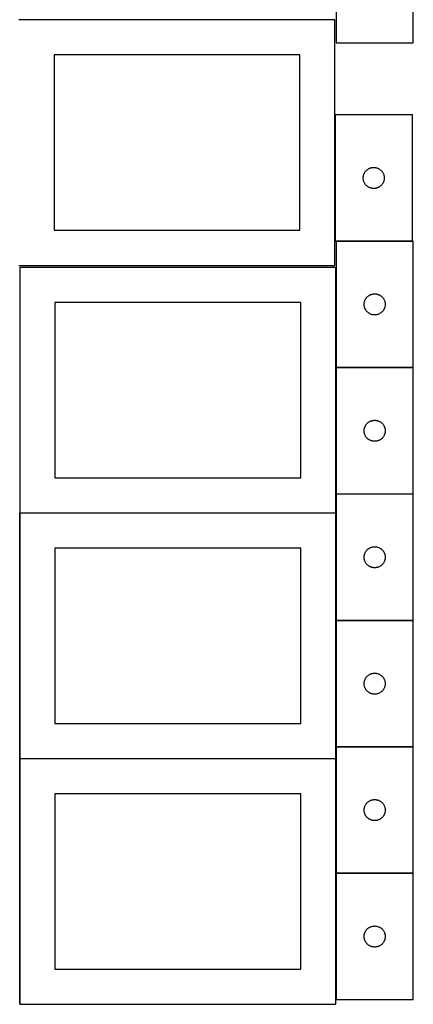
# Model space of a CAD drawing. Header units: millimetres. Extents: x 7 to 1493, y 8 to 2993.
# Tile 2 of 13: x 909 to 1470, y 8 to 1411. Entities that reach past the tile are written whole.
import ezdxf

# ---------------------------------------------------------------- set-up
doc = ezdxf.new("R2010")
doc.units = ezdxf.units.MM
doc.layers.add('COMMON', color=5, linetype='CONTINUOUS', true_color=0x0000ff)
doc.layers.add('CUT', color=7, linetype='CONTINUOUS', true_color=0x000000)

msp = doc.modelspace()

# ---------------------------------------------------------------- linework, layer by layer
at = {"layer": 'COMMON'}
for p, q in [((1356.924737, 1411.199045), (908.249577, 1411.199045)), ((1358.349577, 1275.673403), (1358.349577, 1095.673403)), ((1468.449578, 1095.573403), (1359.774235, 1095.573403)), ((909.474233, 1058.249546), (909.474233, 708.249546)), ((1359.674234, 1058.249546), (1359.674234, 915.473402)), ((1359.674234, 915.273401), (1359.674234, 735.273401)), ((1469.774235, 915.373402), (1359.774235, 915.373402)), ((1359.674234, 735.0734), (1359.674234, 708.249546)), ((1469.774235, 735.173401), (1359.774235, 735.173401)), ((909.474234, 358.049545), (909.474234, 708.049545)), ((909.574234, 708.149545), (1359.574234, 708.149545)), ((1359.674234, 708.049545), (1359.674234, 555.0734)), ((1359.674234, 554.873399), (1359.674234, 374.873399)), ((1469.774235, 554.9734), (1359.774235, 554.9734)), ((1359.674234, 374.673398), (1359.674234, 358.049545)), ((1469.774235, 374.773399), (1359.774235, 374.773399)), ((909.474234, 7.849544), (909.474234, 357.849544)), ((1359.574234, 357.949545), (909.574234, 357.949545)), ((1359.674234, 357.849544), (1359.674234, 194.673398)), ((1359.674234, 194.473397), (1359.674234, 14.473397)), ((1469.774235, 194.573398), (1359.774235, 194.573398))]:
    msp.add_line(p, q, dxfattribs=at)
at = {"layer": 'CUT'}
for p, q in [((1359.774235, 1558.26576), (1359.774235, 1378.26576)), ((1469.774235, 1378.26576), (1469.774235, 1558.26576)), ((1358.249577, 1411.099044), (908.249577, 1411.099044)), ((1358.249577, 1061.099044), (1358.249577, 1411.099044)), ((1359.774235, 1378.26576), (1469.774235, 1378.26576)), ((1308.249577, 1361.099044), (958.249577, 1361.099044)), ((958.249577, 1361.099044), (958.249577, 1111.099044)), ((1308.249577, 1111.099044), (1308.249577, 1361.099044)), ((1468.449578, 1275.673403), (1358.449578, 1275.673403)), ((1358.449578, 1275.673403), (1358.449578, 1095.673403)), ((1468.449578, 1095.673403), (1468.449578, 1275.673403)), ((1400.209396, 1192.723054), (1400.589858, 1193.395295)), ((1400.589858, 1193.395295), (1401.004423, 1194.047059)), ((1401.004423, 1194.047059), (1401.451989, 1194.676617)), ((1401.451989, 1194.676617), (1401.931371, 1195.282301)), ((1401.931371, 1195.282301), (1402.441297, 1195.862503)), ((1402.441297, 1195.862503), (1402.980416, 1196.415686)), ((1402.980416, 1196.415686), (1403.547296, 1196.940382)), ((1403.547296, 1196.940382), (1404.140436, 1197.4352)), ((1404.140436, 1197.4352), (1404.758261, 1197.898828)), ((1404.758261, 1197.898828), (1405.399135, 1198.330036)), ((1405.399135, 1198.330036), (1406.061357, 1198.727681)), ((1406.061357, 1198.727681), (1406.743171, 1199.090709)), ((1406.743171, 1199.090709), (1407.442769, 1199.418156)), ((1407.442769, 1199.418156), (1408.158297, 1199.709155)), ((1408.158297, 1199.709155), (1408.887855, 1199.962934)), ((1408.887855, 1199.962934), (1409.629511, 1200.178819)), ((1409.629511, 1200.178819), (1410.381297, 1200.356238)), ((1410.381297, 1200.356238), (1411.141219, 1200.494721)), ((1411.141219, 1200.494721), (1411.907263, 1200.593901)), ((1411.907263, 1200.593901), (1412.677397, 1200.653514)), ((1412.677397, 1200.653514), (1413.449578, 1200.673403)), ((1413.449578, 1200.673403), (1414.221759, 1200.653514)), ((1414.221759, 1200.653514), (1414.991893, 1200.593901)), ((1414.991893, 1200.593901), (1415.757937, 1200.494721)), ((1415.757937, 1200.494721), (1416.517859, 1200.356238)), ((1416.517859, 1200.356238), (1417.269645, 1200.178819)), ((1417.269645, 1200.178819), (1418.0113, 1199.962934)), ((1418.0113, 1199.962934), (1418.740859, 1199.709155)), ((1418.740859, 1199.709155), (1419.456386, 1199.418156)), ((1419.456386, 1199.418156), (1420.155985, 1199.090709)), ((1420.155985, 1199.090709), (1420.837799, 1198.727681)), ((1420.837799, 1198.727681), (1421.500021, 1198.330036)), ((1421.500021, 1198.330036), (1422.140894, 1197.898828)), ((1422.140894, 1197.898828), (1422.75872, 1197.4352)), ((1422.75872, 1197.4352), (1423.35186, 1196.940382)), ((1423.35186, 1196.940382), (1423.91874, 1196.415686)), ((1423.91874, 1196.415686), (1424.457858, 1195.862503)), ((1424.457858, 1195.862503), (1424.967785, 1195.282301)), ((1424.967785, 1195.282301), (1425.447167, 1194.676617)), ((1425.447167, 1194.676617), (1425.894733, 1194.047059)), ((1425.894733, 1194.047059), (1426.309297, 1193.395295)), ((1426.309297, 1193.395295), (1426.68976, 1192.723054)), ((1398.454551, 1186.059622), (1398.494315, 1186.831035)), ((1398.454551, 1185.287184), (1398.454551, 1186.059622)), ((1398.494315, 1184.515771), (1398.454551, 1185.287184)), ((1398.494315, 1186.831035), (1398.573738, 1187.599378)), ((1398.573738, 1183.747428), (1398.494315, 1184.515771)), ((1398.573738, 1187.599378), (1398.692609, 1188.362614)), ((1398.692609, 1182.984191), (1398.573738, 1183.747428)), ((1398.692609, 1188.362614), (1398.850612, 1189.118719)), ((1398.850612, 1182.228087), (1398.692609, 1182.984191)), ((1398.850612, 1189.118719), (1399.04733, 1189.865687)), ((1399.04733, 1181.481118), (1398.850612, 1182.228087)), ((1399.04733, 1189.865687), (1399.282239, 1190.601539)), ((1399.282239, 1180.745267), (1399.04733, 1181.481118)), ((1399.282239, 1190.601539), (1399.554718, 1191.324321)), ((1399.554718, 1180.022484), (1399.282239, 1180.745267)), ((1399.554718, 1191.324321), (1399.864044, 1192.032119)), ((1399.864044, 1179.314687), (1399.554718, 1180.022484)), ((1399.864044, 1192.032119), (1400.209396, 1192.723054)), ((1400.209396, 1178.623752), (1399.864044, 1179.314687)), ((1426.68976, 1192.723054), (1427.035112, 1192.032119)), ((1427.035112, 1179.314687), (1426.68976, 1178.623752)), ((1427.035112, 1192.032119), (1427.344437, 1191.324321)), ((1427.344437, 1180.022484), (1427.035112, 1179.314687)), ((1427.344437, 1191.324321), (1427.616916, 1190.601539)), ((1427.616916, 1180.745267), (1427.344437, 1180.022484)), ((1427.616916, 1190.601539), (1427.851826, 1189.865687)), ((1427.851826, 1181.481118), (1427.616916, 1180.745267)), ((1427.851826, 1189.865687), (1428.048544, 1189.118719)), ((1428.048544, 1182.228087), (1427.851826, 1181.481118)), ((1428.048544, 1189.118719), (1428.206547, 1188.362614)), ((1428.206547, 1182.984191), (1428.048544, 1182.228087)), ((1428.206547, 1188.362614), (1428.325418, 1187.599378)), ((1428.325418, 1183.747428), (1428.206547, 1182.984191)), ((1428.325418, 1187.599378), (1428.404841, 1186.831035)), ((1428.404841, 1184.515771), (1428.325418, 1183.747428)), ((1428.404841, 1186.831035), (1428.444605, 1186.059622)), ((1428.444605, 1185.287184), (1428.404841, 1184.515771)), ((1428.444605, 1186.059622), (1428.444605, 1185.287184)), ((1400.589858, 1177.951511), (1400.209396, 1178.623752)), ((1401.004423, 1177.299747), (1400.589858, 1177.951511)), ((1401.451989, 1176.670189), (1401.004423, 1177.299747)), ((1401.931371, 1176.064505), (1401.451989, 1176.670189)), ((1402.441297, 1175.484303), (1401.931371, 1176.064505)), ((1402.980416, 1174.93112), (1402.441297, 1175.484303)), ((1403.547296, 1174.406424), (1402.980416, 1174.93112)), ((1404.140436, 1173.911606), (1403.547296, 1174.406424)), ((1404.758261, 1173.447978), (1404.140436, 1173.911606)), ((1405.399135, 1173.016769), (1404.758261, 1173.447978)), ((1406.061357, 1172.619124), (1405.399135, 1173.016769)), ((1406.743171, 1172.256097), (1406.061357, 1172.619124)), ((1407.442769, 1171.928649), (1406.743171, 1172.256097)), ((1408.158297, 1171.637651), (1407.442769, 1171.928649)), ((1408.887855, 1171.383872), (1408.158297, 1171.637651)), ((1409.629511, 1171.167987), (1408.887855, 1171.383872)), ((1410.381297, 1170.990568), (1409.629511, 1171.167987)), ((1411.141219, 1170.852084), (1410.381297, 1170.990568)), ((1411.907263, 1170.752905), (1411.141219, 1170.852084)), ((1412.677397, 1170.693292), (1411.907263, 1170.752905)), ((1413.449578, 1170.673403), (1412.677397, 1170.693292)), ((1414.221759, 1170.693292), (1413.449578, 1170.673403)), ((1414.991893, 1170.752905), (1414.221759, 1170.693292)), ((1415.757937, 1170.852084), (1414.991893, 1170.752905)), ((1416.517859, 1170.990568), (1415.757937, 1170.852084)), ((1417.269645, 1171.167987), (1416.517859, 1170.990568)), ((1418.0113, 1171.383872), (1417.269645, 1171.167987)), ((1418.740859, 1171.637651), (1418.0113, 1171.383872)), ((1419.456386, 1171.928649), (1418.740859, 1171.637651)), ((1420.155985, 1172.256097), (1419.456386, 1171.928649)), ((1420.837799, 1172.619124), (1420.155985, 1172.256097)), ((1421.500021, 1173.016769), (1420.837799, 1172.619124)), ((1422.140894, 1173.447978), (1421.500021, 1173.016769)), ((1422.75872, 1173.911606), (1422.140894, 1173.447978)), ((1423.35186, 1174.406424), (1422.75872, 1173.911606)), ((1423.91874, 1174.93112), (1423.35186, 1174.406424)), ((1424.457858, 1175.484303), (1423.91874, 1174.93112)), ((1424.967785, 1176.064505), (1424.457858, 1175.484303)), ((1425.447167, 1176.670189), (1424.967785, 1176.064505)), ((1425.894733, 1177.299747), (1425.447167, 1176.670189)), ((1426.309297, 1177.951511), (1425.894733, 1177.299747)), ((1426.68976, 1178.623752), (1426.309297, 1177.951511)), ((958.249577, 1111.099044), (1308.249577, 1111.099044)), ((1358.449578, 1095.673403), (1468.449578, 1095.673403)), ((1469.774235, 1095.473402), (1359.774235, 1095.473402)), ((1359.774235, 1095.473402), (1359.774235, 915.473402)), ((1469.774235, 915.473402), (1469.774235, 1095.473402)), ((908.249577, 1061.099044), (1358.249577, 1061.099044)), ((1359.574234, 1058.249546), (909.574234, 1058.249546)), ((909.574234, 1058.249546), (909.574234, 708.249546)), ((1359.574234, 708.249546), (1359.574234, 1058.249546)), ((1400.606897, 1010.401538), (1400.879376, 1011.12432)), ((1400.879376, 1011.12432), (1401.188701, 1011.832118)), ((1401.188701, 1011.832118), (1401.534053, 1012.523053)), ((1401.534053, 1012.523053), (1401.914516, 1013.195294)), ((1401.914516, 1013.195294), (1402.32908, 1013.847058)), ((1402.32908, 1013.847058), (1402.776646, 1014.476616)), ((1402.776646, 1014.476616), (1403.256028, 1015.0823)), ((1403.256028, 1015.0823), (1403.765955, 1015.662502)), ((1403.765955, 1015.662502), (1404.305073, 1016.215685)), ((1404.305073, 1016.215685), (1404.871953, 1016.740381)), ((1404.871953, 1016.740381), (1405.465093, 1017.235199)), ((1405.465093, 1017.235199), (1406.082919, 1017.698827)), ((1406.082919, 1017.698827), (1406.723792, 1018.130035)), ((1406.723792, 1018.130035), (1407.386014, 1018.52768)), ((1407.386014, 1018.52768), (1408.067828, 1018.890708)), ((1408.067828, 1018.890708), (1408.767427, 1019.218155)), ((1408.767427, 1019.218155), (1409.482954, 1019.509154)), ((1409.482954, 1019.509154), (1410.212513, 1019.762933)), ((1410.212513, 1019.762933), (1410.954168, 1019.978818)), ((1410.954168, 1019.978818), (1411.705954, 1020.156237)), ((1411.705954, 1020.156237), (1412.465876, 1020.29472)), ((1412.465876, 1020.29472), (1413.23192, 1020.3939)), ((1413.23192, 1020.3939), (1414.002054, 1020.453513)), ((1414.002054, 1020.453513), (1414.774235, 1020.473402)), ((1414.774235, 1020.473402), (1415.546416, 1020.453513)), ((1415.546416, 1020.453513), (1416.31655, 1020.3939)), ((1416.31655, 1020.3939), (1417.082594, 1020.29472)), ((1417.082594, 1020.29472), (1417.842516, 1020.156237)), ((1417.842516, 1020.156237), (1418.594302, 1019.978818)), ((1418.594302, 1019.978818), (1419.335958, 1019.762933)), ((1419.335958, 1019.762933), (1420.065516, 1019.509154)), ((1420.065516, 1019.509154), (1420.781044, 1019.218155)), ((1420.781044, 1019.218155), (1421.480642, 1018.890708)), ((1421.480642, 1018.890708), (1422.162456, 1018.52768)), ((1422.162456, 1018.52768), (1422.824678, 1018.130035)), ((1422.824678, 1018.130035), (1423.465552, 1017.698827)), ((1423.465552, 1017.698827), (1424.083377, 1017.235199)), ((1424.083377, 1017.235199), (1424.676517, 1016.740381)), ((1424.676517, 1016.740381), (1425.243397, 1016.215685)), ((1425.243397, 1016.215685), (1425.782516, 1015.662502)), ((1425.782516, 1015.662502), (1426.292442, 1015.0823)), ((1426.292442, 1015.0823), (1426.771824, 1014.476616)), ((1426.771824, 1014.476616), (1427.21939, 1013.847058)), ((1427.21939, 1013.847058), (1427.633955, 1013.195294)), ((1427.633955, 1013.195294), (1428.014417, 1012.523053)), ((1428.014417, 1012.523053), (1428.359769, 1011.832118)), ((1428.359769, 1011.832118), (1428.669095, 1011.12432)), ((1428.669095, 1011.12432), (1428.941574, 1010.401538)), ((1309.574234, 1008.249546), (959.574234, 1008.249546)), ((959.574234, 1008.249546), (959.574234, 758.249546)), ((1309.574234, 758.249546), (1309.574234, 1008.249546)), ((1399.779208, 1005.859621), (1399.818972, 1006.631034)), ((1399.779208, 1005.087183), (1399.779208, 1005.859621)), ((1399.818972, 1004.31577), (1399.779208, 1005.087183)), ((1399.818972, 1006.631034), (1399.898395, 1007.399377)), ((1399.898395, 1003.547427), (1399.818972, 1004.31577)), ((1399.898395, 1007.399377), (1400.017266, 1008.162613)), ((1400.017266, 1002.78419), (1399.898395, 1003.547427)), ((1400.017266, 1008.162613), (1400.17527, 1008.918718)), ((1400.17527, 1002.028086), (1400.017266, 1002.78419)), ((1400.17527, 1008.918718), (1400.371987, 1009.665686)), ((1400.371987, 1001.281117), (1400.17527, 1002.028086)), ((1400.371987, 1009.665686), (1400.606897, 1010.401538)), ((1400.606897, 1000.545266), (1400.371987, 1001.281117)), ((1400.879376, 999.822483), (1400.606897, 1000.545266)), ((1401.188701, 999.114686), (1400.879376, 999.822483)), ((1401.534053, 998.423751), (1401.188701, 999.114686)), ((1401.914516, 997.75151), (1401.534053, 998.423751)), ((1402.32908, 997.099746), (1401.914516, 997.75151)), ((1402.776646, 996.470188), (1402.32908, 997.099746)), ((1403.256028, 995.864504), (1402.776646, 996.470188)), ((1426.771824, 996.470188), (1426.292442, 995.864504)), ((1427.21939, 997.099746), (1426.771824, 996.470188)), ((1427.633955, 997.75151), (1427.21939, 997.099746)), ((1428.014417, 998.423751), (1427.633955, 997.75151)), ((1428.359769, 999.114686), (1428.014417, 998.423751)), ((1428.669095, 999.822483), (1428.359769, 999.114686)), ((1428.941574, 1000.545266), (1428.669095, 999.822483)), ((1428.941574, 1010.401538), (1429.176483, 1009.665686)), ((1429.176483, 1001.281117), (1428.941574, 1000.545266)), ((1429.176483, 1009.665686), (1429.373201, 1008.918718)), ((1429.373201, 1002.028086), (1429.176483, 1001.281117)), ((1429.373201, 1008.918718), (1429.531204, 1008.162613)), ((1429.531204, 1002.78419), (1429.373201, 1002.028086)), ((1429.531204, 1008.162613), (1429.650075, 1007.399377)), ((1429.650075, 1003.547427), (1429.531204, 1002.78419)), ((1429.650075, 1007.399377), (1429.729498, 1006.631034)), ((1429.729498, 1004.31577), (1429.650075, 1003.547427)), ((1429.729498, 1006.631034), (1429.769262, 1005.859621)), ((1429.769262, 1005.087183), (1429.729498, 1004.31577)), ((1429.769262, 1005.859621), (1429.769262, 1005.087183)), ((1403.765955, 995.284302), (1403.256028, 995.864504)), ((1404.305073, 994.731119), (1403.765955, 995.284302)), ((1404.871953, 994.206423), (1404.305073, 994.731119)), ((1405.465093, 993.711605), (1404.871953, 994.206423)), ((1406.082919, 993.247977), (1405.465093, 993.711605)), ((1406.723792, 992.816768), (1406.082919, 993.247977)), ((1407.386014, 992.419123), (1406.723792, 992.816768)), ((1408.067828, 992.056096), (1407.386014, 992.419123)), ((1408.767427, 991.728648), (1408.067828, 992.056096)), ((1409.482954, 991.43765), (1408.767427, 991.728648)), ((1410.212513, 991.183871), (1409.482954, 991.43765)), ((1410.954168, 990.967986), (1410.212513, 991.183871)), ((1411.705954, 990.790567), (1410.954168, 990.967986)), ((1412.465876, 990.652083), (1411.705954, 990.790567)), ((1413.23192, 990.552904), (1412.465876, 990.652083)), ((1414.002054, 990.493291), (1413.23192, 990.552904)), ((1414.774235, 990.473402), (1414.002054, 990.493291)), ((1415.546416, 990.493291), (1414.774235, 990.473402)), ((1416.31655, 990.552904), (1415.546416, 990.493291)), ((1417.082594, 990.652083), (1416.31655, 990.552904)), ((1417.842516, 990.790567), (1417.082594, 990.652083)), ((1418.594302, 990.967986), (1417.842516, 990.790567)), ((1419.335958, 991.183871), (1418.594302, 990.967986)), ((1420.065516, 991.43765), (1419.335958, 991.183871)), ((1420.781044, 991.728648), (1420.065516, 991.43765)), ((1421.480642, 992.056096), (1420.781044, 991.728648)), ((1422.162456, 992.419123), (1421.480642, 992.056096)), ((1422.824678, 992.816768), (1422.162456, 992.419123)), ((1423.465552, 993.247977), (1422.824678, 992.816768)), ((1424.083377, 993.711605), (1423.465552, 993.247977)), ((1424.676517, 994.206423), (1424.083377, 993.711605)), ((1425.243397, 994.731119), (1424.676517, 994.206423)), ((1425.782516, 995.284302), (1425.243397, 994.731119)), ((1426.292442, 995.864504), (1425.782516, 995.284302)), ((1359.774235, 915.473402), (1469.774235, 915.473402)), ((1469.774235, 915.273401), (1359.774235, 915.273401)), ((1359.774235, 915.273401), (1359.774235, 735.273401)), ((1469.774235, 735.273401), (1469.774235, 915.273401)), ((1400.017266, 827.962612), (1400.17527, 828.718717)), ((1400.17527, 828.718717), (1400.371987, 829.465685)), ((1400.371987, 829.465685), (1400.606897, 830.201537)), ((1400.606897, 830.201537), (1400.879376, 830.924319)), ((1400.879376, 830.924319), (1401.188701, 831.632117)), ((1401.188701, 831.632117), (1401.534053, 832.323052)), ((1401.534053, 832.323052), (1401.914516, 832.995293)), ((1401.914516, 832.995293), (1402.32908, 833.647057)), ((1402.32908, 833.647057), (1402.776646, 834.276615)), ((1402.776646, 834.276615), (1403.256028, 834.882299)), ((1403.256028, 834.882299), (1403.765955, 835.462501)), ((1403.765955, 835.462501), (1404.305073, 836.015684)), ((1404.305073, 836.015684), (1404.871953, 836.54038)), ((1404.871953, 836.54038), (1405.465093, 837.035198)), ((1405.465093, 837.035198), (1406.082919, 837.498826)), ((1406.082919, 837.498826), (1406.723792, 837.930034)), ((1406.723792, 837.930034), (1407.386014, 838.327679)), ((1407.386014, 838.327679), (1408.067828, 838.690707)), ((1408.067828, 838.690707), (1408.767427, 839.018154)), ((1408.767427, 839.018154), (1409.482954, 839.309153)), ((1409.482954, 839.309153), (1410.212513, 839.562932)), ((1410.212513, 839.562932), (1410.954168, 839.778817)), ((1410.954168, 839.778817), (1411.705954, 839.956236)), ((1411.705954, 839.956236), (1412.465876, 840.094719)), ((1412.465876, 840.094719), (1413.23192, 840.193899)), ((1413.23192, 840.193899), (1414.002054, 840.253512)), ((1414.002054, 840.253512), (1414.774235, 840.273401)), ((1414.774235, 840.273401), (1415.546416, 840.253512)), ((1415.546416, 840.253512), (1416.31655, 840.193899)), ((1416.31655, 840.193899), (1417.082594, 840.094719)), ((1417.082594, 840.094719), (1417.842516, 839.956236)), ((1417.842516, 839.956236), (1418.594302, 839.778817)), ((1418.594302, 839.778817), (1419.335958, 839.562932)), ((1419.335958, 839.562932), (1420.065516, 839.309153)), ((1420.065516, 839.309153), (1420.781044, 839.018154)), ((1420.781044, 839.018154), (1421.480642, 838.690707)), ((1421.480642, 838.690707), (1422.162456, 838.327679)), ((1422.162456, 838.327679), (1422.824678, 837.930034)), ((1422.824678, 837.930034), (1423.465552, 837.498826)), ((1423.465552, 837.498826), (1424.083377, 837.035198)), ((1424.083377, 837.035198), (1424.676517, 836.54038)), ((1424.676517, 836.54038), (1425.243397, 836.015684)), ((1425.243397, 836.015684), (1425.782516, 835.462501)), ((1425.782516, 835.462501), (1426.292442, 834.882299)), ((1426.292442, 834.882299), (1426.771824, 834.276615)), ((1426.771824, 834.276615), (1427.21939, 833.647057)), ((1427.21939, 833.647057), (1427.633955, 832.995293)), ((1427.633955, 832.995293), (1428.014417, 832.323052)), ((1428.014417, 832.323052), (1428.359769, 831.632117)), ((1428.359769, 831.632117), (1428.669095, 830.924319)), ((1428.669095, 830.924319), (1428.941574, 830.201537)), ((1428.941574, 830.201537), (1429.176483, 829.465685)), ((1429.176483, 829.465685), (1429.373201, 828.718717)), ((1429.373201, 828.718717), (1429.531204, 827.962612)), ((1399.779208, 825.65962), (1399.818972, 826.431033)), ((1399.779208, 824.887182), (1399.779208, 825.65962)), ((1399.818972, 824.115769), (1399.779208, 824.887182)), ((1399.818972, 826.431033), (1399.898395, 827.199376)), ((1399.898395, 823.347426), (1399.818972, 824.115769)), ((1399.898395, 827.199376), (1400.017266, 827.962612)), ((1400.017266, 822.584189), (1399.898395, 823.347426)), ((1400.17527, 821.828085), (1400.017266, 822.584189)), ((1400.371987, 821.081116), (1400.17527, 821.828085)), ((1400.606897, 820.345265), (1400.371987, 821.081116)), ((1400.879376, 819.622482), (1400.606897, 820.345265)), ((1401.188701, 818.914685), (1400.879376, 819.622482)), ((1401.534053, 818.22375), (1401.188701, 818.914685)), ((1401.914516, 817.551509), (1401.534053, 818.22375)), ((1402.32908, 816.899745), (1401.914516, 817.551509)), ((1402.776646, 816.270187), (1402.32908, 816.899745)), ((1403.256028, 815.664503), (1402.776646, 816.270187)), ((1403.765955, 815.084301), (1403.256028, 815.664503)), ((1404.305073, 814.531118), (1403.765955, 815.084301)), ((1404.871953, 814.006422), (1404.305073, 814.531118)), ((1405.465093, 813.511604), (1404.871953, 814.006422)), ((1424.676517, 814.006422), (1424.083377, 813.511604)), ((1425.243397, 814.531118), (1424.676517, 814.006422)), ((1425.782516, 815.084301), (1425.243397, 814.531118)), ((1426.292442, 815.664503), (1425.782516, 815.084301)), ((1426.771824, 816.270187), (1426.292442, 815.664503)), ((1427.21939, 816.899745), (1426.771824, 816.270187)), ((1427.633955, 817.551509), (1427.21939, 816.899745)), ((1428.014417, 818.22375), (1427.633955, 817.551509)), ((1428.359769, 818.914685), (1428.014417, 818.22375)), ((1428.669095, 819.622482), (1428.359769, 818.914685)), ((1428.941574, 820.345265), (1428.669095, 819.622482)), ((1429.176483, 821.081116), (1428.941574, 820.345265)), ((1429.373201, 821.828085), (1429.176483, 821.081116)), ((1429.531204, 822.584189), (1429.373201, 821.828085)), ((1429.531204, 827.962612), (1429.650075, 827.199376)), ((1429.650075, 823.347426), (1429.531204, 822.584189)), ((1429.650075, 827.199376), (1429.729498, 826.431033)), ((1429.729498, 824.115769), (1429.650075, 823.347426)), ((1429.729498, 826.431033), (1429.769262, 825.65962)), ((1429.769262, 824.887182), (1429.729498, 824.115769)), ((1429.769262, 825.65962), (1429.769262, 824.887182)), ((1406.082919, 813.047976), (1405.465093, 813.511604)), ((1406.723792, 812.616767), (1406.082919, 813.047976)), ((1407.386014, 812.219122), (1406.723792, 812.616767)), ((1408.067828, 811.856095), (1407.386014, 812.219122)), ((1408.767427, 811.528647), (1408.067828, 811.856095)), ((1409.482954, 811.237649), (1408.767427, 811.528647)), ((1410.212513, 810.98387), (1409.482954, 811.237649)), ((1410.954168, 810.767985), (1410.212513, 810.98387)), ((1411.705954, 810.590566), (1410.954168, 810.767985)), ((1412.465876, 810.452082), (1411.705954, 810.590566)), ((1413.23192, 810.352903), (1412.465876, 810.452082)), ((1414.002054, 810.29329), (1413.23192, 810.352903)), ((1414.774235, 810.273401), (1414.002054, 810.29329)), ((1415.546416, 810.29329), (1414.774235, 810.273401)), ((1416.31655, 810.352903), (1415.546416, 810.29329)), ((1417.082594, 810.452082), (1416.31655, 810.352903)), ((1417.842516, 810.590566), (1417.082594, 810.452082)), ((1418.594302, 810.767985), (1417.842516, 810.590566)), ((1419.335958, 810.98387), (1418.594302, 810.767985)), ((1420.065516, 811.237649), (1419.335958, 810.98387)), ((1420.781044, 811.528647), (1420.065516, 811.237649)), ((1421.480642, 811.856095), (1420.781044, 811.528647)), ((1422.162456, 812.219122), (1421.480642, 811.856095)), ((1422.824678, 812.616767), (1422.162456, 812.219122)), ((1423.465552, 813.047976), (1422.824678, 812.616767)), ((1424.083377, 813.511604), (1423.465552, 813.047976)), ((959.574234, 758.249546), (1309.574234, 758.249546)), ((1359.774235, 735.273401), (1469.774235, 735.273401)), ((1469.774235, 735.0734), (1359.774235, 735.0734)), ((1359.774235, 735.0734), (1359.774235, 555.0734)), ((1469.774235, 555.0734), (1469.774235, 735.0734)), ((909.574234, 708.249546), (1359.574234, 708.249546)), ((1359.574234, 708.049545), (909.574234, 708.049545)), ((909.574234, 708.049545), (909.574234, 358.049545)), ((1359.574234, 358.049545), (1359.574234, 708.049545)), ((1410.954168, 659.578816), (1411.705954, 659.756235)), ((1411.705954, 659.756235), (1412.465876, 659.894718)), ((1412.465876, 659.894718), (1413.23192, 659.993898)), ((1413.23192, 659.993898), (1414.002054, 660.053511)), ((1414.002054, 660.053511), (1414.774235, 660.0734)), ((1414.774235, 660.0734), (1415.546416, 660.053511)), ((1415.546416, 660.053511), (1416.31655, 659.993898)), ((1416.31655, 659.993898), (1417.082594, 659.894718)), ((1417.082594, 659.894718), (1417.842516, 659.756235)), ((1417.842516, 659.756235), (1418.594302, 659.578816)), ((1309.574234, 658.049545), (959.574234, 658.049545)), ((959.574234, 658.049545), (959.574234, 408.049545)), ((1309.574234, 408.049545), (1309.574234, 658.049545)), ((1399.779208, 645.459619), (1399.818972, 646.231032)), ((1399.818972, 646.231032), (1399.898395, 646.999375)), ((1399.898395, 646.999375), (1400.017266, 647.762611)), ((1400.017266, 647.762611), (1400.17527, 648.518716)), ((1400.17527, 648.518716), (1400.371987, 649.265684)), ((1400.371987, 649.265684), (1400.606897, 650.001536)), ((1400.606897, 650.001536), (1400.879376, 650.724318)), ((1400.879376, 650.724318), (1401.188701, 651.432116)), ((1401.188701, 651.432116), (1401.534053, 652.123051)), ((1401.534053, 652.123051), (1401.914516, 652.795292)), ((1401.914516, 652.795292), (1402.32908, 653.447056)), ((1402.32908, 653.447056), (1402.776646, 654.076614)), ((1402.776646, 654.076614), (1403.256028, 654.682298)), ((1403.256028, 654.682298), (1403.765955, 655.2625)), ((1403.765955, 655.2625), (1404.305073, 655.815683)), ((1404.305073, 655.815683), (1404.871953, 656.340379)), ((1404.871953, 656.340379), (1405.465093, 656.835197)), ((1405.465093, 656.835197), (1406.082919, 657.298825)), ((1406.082919, 657.298825), (1406.723792, 657.730033)), ((1406.723792, 657.730033), (1407.386014, 658.127678)), ((1407.386014, 658.127678), (1408.067828, 658.490706)), ((1408.067828, 658.490706), (1408.767427, 658.818153)), ((1408.767427, 658.818153), (1409.482954, 659.109152)), ((1409.482954, 659.109152), (1410.212513, 659.362931)), ((1410.212513, 659.362931), (1410.954168, 659.578816)), ((1418.594302, 659.578816), (1419.335958, 659.362931)), ((1419.335958, 659.362931), (1420.065516, 659.109152)), ((1420.065516, 659.109152), (1420.781044, 658.818153)), ((1420.781044, 658.818153), (1421.480642, 658.490706)), ((1421.480642, 658.490706), (1422.162456, 658.127678)), ((1422.162456, 658.127678), (1422.824678, 657.730033)), ((1422.824678, 657.730033), (1423.465552, 657.298825)), ((1423.465552, 657.298825), (1424.083377, 656.835197)), ((1424.083377, 656.835197), (1424.676517, 656.340379)), ((1424.676517, 656.340379), (1425.243397, 655.815683)), ((1425.243397, 655.815683), (1425.782516, 655.2625)), ((1425.782516, 655.2625), (1426.292442, 654.682298)), ((1426.292442, 654.682298), (1426.771824, 654.076614)), ((1426.771824, 654.076614), (1427.21939, 653.447056)), ((1427.21939, 653.447056), (1427.633955, 652.795292)), ((1427.633955, 652.795292), (1428.014417, 652.123051)), ((1428.014417, 652.123051), (1428.359769, 651.432116)), ((1428.359769, 651.432116), (1428.669095, 650.724318)), ((1428.669095, 650.724318), (1428.941574, 650.001536)), ((1428.941574, 650.001536), (1429.176483, 649.265684)), ((1429.176483, 649.265684), (1429.373201, 648.518716)), ((1429.373201, 648.518716), (1429.531204, 647.762611)), ((1429.531204, 647.762611), (1429.650075, 646.999375)), ((1429.650075, 646.999375), (1429.729498, 646.231032)), ((1429.729498, 646.231032), (1429.769262, 645.459619)), ((1399.779208, 644.687181), (1399.779208, 645.459619)), ((1399.818972, 643.915768), (1399.779208, 644.687181)), ((1399.898395, 643.147425), (1399.818972, 643.915768)), ((1400.017266, 642.384188), (1399.898395, 643.147425)), ((1400.17527, 641.628084), (1400.017266, 642.384188)), ((1400.371987, 640.881115), (1400.17527, 641.628084)), ((1400.606897, 640.145264), (1400.371987, 640.881115)), ((1400.879376, 639.422481), (1400.606897, 640.145264)), ((1401.188701, 638.714684), (1400.879376, 639.422481)), ((1401.534053, 638.023749), (1401.188701, 638.714684)), ((1401.914516, 637.351508), (1401.534053, 638.023749)), ((1402.32908, 636.699744), (1401.914516, 637.351508)), ((1402.776646, 636.070186), (1402.32908, 636.699744)), ((1403.256028, 635.464502), (1402.776646, 636.070186)), ((1403.765955, 634.8843), (1403.256028, 635.464502)), ((1404.305073, 634.331117), (1403.765955, 634.8843)), ((1404.871953, 633.806421), (1404.305073, 634.331117)), ((1405.465093, 633.311603), (1404.871953, 633.806421)), ((1406.082919, 632.847975), (1405.465093, 633.311603)), ((1406.723792, 632.416766), (1406.082919, 632.847975)), ((1407.386014, 632.019121), (1406.723792, 632.416766)), ((1408.067828, 631.656094), (1407.386014, 632.019121)), ((1408.767427, 631.328646), (1408.067828, 631.656094)), ((1421.480642, 631.656094), (1420.781044, 631.328646)), ((1422.162456, 632.019121), (1421.480642, 631.656094)), ((1422.824678, 632.416766), (1422.162456, 632.019121)), ((1423.465552, 632.847975), (1422.824678, 632.416766)), ((1424.083377, 633.311603), (1423.465552, 632.847975)), ((1424.676517, 633.806421), (1424.083377, 633.311603)), ((1425.243397, 634.331117), (1424.676517, 633.806421)), ((1425.782516, 634.8843), (1425.243397, 634.331117)), ((1426.292442, 635.464502), (1425.782516, 634.8843)), ((1426.771824, 636.070186), (1426.292442, 635.464502)), ((1427.21939, 636.699744), (1426.771824, 636.070186)), ((1427.633955, 637.351508), (1427.21939, 636.699744)), ((1428.014417, 638.023749), (1427.633955, 637.351508)), ((1428.359769, 638.714684), (1428.014417, 638.023749)), ((1428.669095, 639.422481), (1428.359769, 638.714684)), ((1428.941574, 640.145264), (1428.669095, 639.422481)), ((1429.176483, 640.881115), (1428.941574, 640.145264)), ((1429.373201, 641.628084), (1429.176483, 640.881115)), ((1429.531204, 642.384188), (1429.373201, 641.628084)), ((1429.650075, 643.147425), (1429.531204, 642.384188)), ((1429.729498, 643.915768), (1429.650075, 643.147425)), ((1429.769262, 644.687181), (1429.729498, 643.915768)), ((1429.769262, 645.459619), (1429.769262, 644.687181)), ((1409.482954, 631.037648), (1408.767427, 631.328646)), ((1410.212513, 630.783869), (1409.482954, 631.037648)), ((1410.954168, 630.567984), (1410.212513, 630.783869)), ((1411.705954, 630.390565), (1410.954168, 630.567984)), ((1412.465876, 630.252081), (1411.705954, 630.390565)), ((1413.23192, 630.152902), (1412.465876, 630.252081)), ((1414.002054, 630.093289), (1413.23192, 630.152902)), ((1414.774235, 630.0734), (1414.002054, 630.093289)), ((1415.546416, 630.093289), (1414.774235, 630.0734)), ((1416.31655, 630.152902), (1415.546416, 630.093289)), ((1417.082594, 630.252081), (1416.31655, 630.152902)), ((1417.842516, 630.390565), (1417.082594, 630.252081)), ((1418.594302, 630.567984), (1417.842516, 630.390565)), ((1419.335958, 630.783869), (1418.594302, 630.567984)), ((1420.065516, 631.037648), (1419.335958, 630.783869)), ((1420.781044, 631.328646), (1420.065516, 631.037648)), ((1359.774235, 555.0734), (1469.774235, 555.0734)), ((1469.774235, 554.873399), (1359.774235, 554.873399)), ((1359.774235, 554.873399), (1359.774235, 374.873399)), ((1469.774235, 374.873399), (1469.774235, 554.873399)), ((1406.082919, 477.098824), (1406.723792, 477.530032)), ((1406.723792, 477.530032), (1407.386014, 477.927677)), ((1407.386014, 477.927677), (1408.067828, 478.290705)), ((1408.067828, 478.290705), (1408.767427, 478.618152)), ((1408.767427, 478.618152), (1409.482954, 478.909151)), ((1409.482954, 478.909151), (1410.212513, 479.16293)), ((1410.212513, 479.16293), (1410.954168, 479.378815)), ((1410.954168, 479.378815), (1411.705954, 479.556234)), ((1411.705954, 479.556234), (1412.465876, 479.694717)), ((1412.465876, 479.694717), (1413.23192, 479.793897)), ((1413.23192, 479.793897), (1414.002054, 479.85351)), ((1414.002054, 479.85351), (1414.774235, 479.873399)), ((1414.774235, 479.873399), (1415.546416, 479.85351)), ((1415.546416, 479.85351), (1416.31655, 479.793897)), ((1416.31655, 479.793897), (1417.082594, 479.694717)), ((1417.082594, 479.694717), (1417.842516, 479.556234)), ((1417.842516, 479.556234), (1418.594302, 479.378815)), ((1418.594302, 479.378815), (1419.335958, 479.16293)), ((1419.335958, 479.16293), (1420.065516, 478.909151)), ((1420.065516, 478.909151), (1420.781044, 478.618152)), ((1420.781044, 478.618152), (1421.480642, 478.290705)), ((1421.480642, 478.290705), (1422.162456, 477.927677)), ((1422.162456, 477.927677), (1422.824678, 477.530032)), ((1422.824678, 477.530032), (1423.465552, 477.098824)), ((1399.779208, 465.259618), (1399.818972, 466.031031)), ((1399.779208, 464.48718), (1399.779208, 465.259618)), ((1399.818972, 463.715767), (1399.779208, 464.48718)), ((1399.818972, 466.031031), (1399.898395, 466.799374)), ((1399.898395, 462.947424), (1399.818972, 463.715767)), ((1399.898395, 466.799374), (1400.017266, 467.56261)), ((1400.017266, 467.56261), (1400.17527, 468.318715)), ((1400.17527, 468.318715), (1400.371987, 469.065683)), ((1400.371987, 469.065683), (1400.606897, 469.801535)), ((1400.606897, 469.801535), (1400.879376, 470.524317)), ((1400.879376, 470.524317), (1401.188701, 471.232115)), ((1401.188701, 471.232115), (1401.534053, 471.92305)), ((1401.534053, 471.92305), (1401.914516, 472.595291)), ((1401.914516, 472.595291), (1402.32908, 473.247055)), ((1402.32908, 473.247055), (1402.776646, 473.876613)), ((1402.776646, 473.876613), (1403.256028, 474.482297)), ((1403.256028, 474.482297), (1403.765955, 475.062499)), ((1403.765955, 475.062499), (1404.305073, 475.615682)), ((1404.305073, 475.615682), (1404.871953, 476.140378)), ((1404.871953, 476.140378), (1405.465093, 476.635196)), ((1405.465093, 476.635196), (1406.082919, 477.098824)), ((1423.465552, 477.098824), (1424.083377, 476.635196)), ((1424.083377, 476.635196), (1424.676517, 476.140378)), ((1424.676517, 476.140378), (1425.243397, 475.615682)), ((1425.243397, 475.615682), (1425.782516, 475.062499)), ((1425.782516, 475.062499), (1426.292442, 474.482297)), ((1426.292442, 474.482297), (1426.771824, 473.876613)), ((1426.771824, 473.876613), (1427.21939, 473.247055)), ((1427.21939, 473.247055), (1427.633955, 472.595291)), ((1427.633955, 472.595291), (1428.014417, 471.92305)), ((1428.014417, 471.92305), (1428.359769, 471.232115)), ((1428.359769, 471.232115), (1428.669095, 470.524317)), ((1428.669095, 470.524317), (1428.941574, 469.801535)), ((1428.941574, 469.801535), (1429.176483, 469.065683)), ((1429.176483, 469.065683), (1429.373201, 468.318715)), ((1429.373201, 468.318715), (1429.531204, 467.56261)), ((1429.531204, 467.56261), (1429.650075, 466.799374)), ((1429.650075, 466.799374), (1429.729498, 466.031031)), ((1429.729498, 463.715767), (1429.650075, 462.947424)), ((1429.729498, 466.031031), (1429.769262, 465.259618)), ((1429.769262, 464.48718), (1429.729498, 463.715767)), ((1429.769262, 465.259618), (1429.769262, 464.48718)), ((1400.017266, 462.184187), (1399.898395, 462.947424)), ((1400.17527, 461.428083), (1400.017266, 462.184187)), ((1400.371987, 460.681114), (1400.17527, 461.428083)), ((1400.606897, 459.945263), (1400.371987, 460.681114)), ((1400.879376, 459.22248), (1400.606897, 459.945263)), ((1401.188701, 458.514683), (1400.879376, 459.22248)), ((1401.534053, 457.823748), (1401.188701, 458.514683)), ((1401.914516, 457.151507), (1401.534053, 457.823748)), ((1402.32908, 456.499743), (1401.914516, 457.151507)), ((1402.776646, 455.870185), (1402.32908, 456.499743)), ((1403.256028, 455.264501), (1402.776646, 455.870185)), ((1403.765955, 454.684299), (1403.256028, 455.264501)), ((1404.305073, 454.131116), (1403.765955, 454.684299)), ((1404.871953, 453.60642), (1404.305073, 454.131116)), ((1405.465093, 453.111602), (1404.871953, 453.60642)), ((1406.082919, 452.647974), (1405.465093, 453.111602)), ((1406.723792, 452.216765), (1406.082919, 452.647974)), ((1407.386014, 451.81912), (1406.723792, 452.216765)), ((1408.067828, 451.456093), (1407.386014, 451.81912)), ((1408.767427, 451.128645), (1408.067828, 451.456093)), ((1409.482954, 450.837647), (1408.767427, 451.128645)), ((1410.212513, 450.583868), (1409.482954, 450.837647)), ((1410.954168, 450.367983), (1410.212513, 450.583868)), ((1411.705954, 450.190564), (1410.954168, 450.367983)), ((1412.465876, 450.05208), (1411.705954, 450.190564)), ((1413.23192, 449.952901), (1412.465876, 450.05208)), ((1414.002054, 449.893288), (1413.23192, 449.952901)), ((1414.774235, 449.873399), (1414.002054, 449.893288)), ((1415.546416, 449.893288), (1414.774235, 449.873399)), ((1416.31655, 449.952901), (1415.546416, 449.893288)), ((1417.082594, 450.05208), (1416.31655, 449.952901)), ((1417.842516, 450.190564), (1417.082594, 450.05208)), ((1418.594302, 450.367983), (1417.842516, 450.190564)), ((1419.335958, 450.583868), (1418.594302, 450.367983)), ((1420.065516, 450.837647), (1419.335958, 450.583868)), ((1420.781044, 451.128645), (1420.065516, 450.837647)), ((1421.480642, 451.456093), (1420.781044, 451.128645)), ((1422.162456, 451.81912), (1421.480642, 451.456093)), ((1422.824678, 452.216765), (1422.162456, 451.81912)), ((1423.465552, 452.647974), (1422.824678, 452.216765)), ((1424.083377, 453.111602), (1423.465552, 452.647974)), ((1424.676517, 453.60642), (1424.083377, 453.111602)), ((1425.243397, 454.131116), (1424.676517, 453.60642)), ((1425.782516, 454.684299), (1425.243397, 454.131116)), ((1426.292442, 455.264501), (1425.782516, 454.684299)), ((1426.771824, 455.870185), (1426.292442, 455.264501)), ((1427.21939, 456.499743), (1426.771824, 455.870185)), ((1427.633955, 457.151507), (1427.21939, 456.499743)), ((1428.014417, 457.823748), (1427.633955, 457.151507)), ((1428.359769, 458.514683), (1428.014417, 457.823748)), ((1428.669095, 459.22248), (1428.359769, 458.514683)), ((1428.941574, 459.945263), (1428.669095, 459.22248)), ((1429.176483, 460.681114), (1428.941574, 459.945263)), ((1429.373201, 461.428083), (1429.176483, 460.681114)), ((1429.531204, 462.184187), (1429.373201, 461.428083)), ((1429.650075, 462.947424), (1429.531204, 462.184187)), ((959.574234, 408.049545), (1309.574234, 408.049545)), ((1359.774235, 374.873399), (1469.774235, 374.873399)), ((1469.774235, 374.673398), (1359.774235, 374.673398)), ((1359.774235, 374.673398), (1359.774235, 194.673398)), ((1469.774235, 194.673398), (1469.774235, 374.673398)), ((909.574234, 358.049545), (1359.574234, 358.049545)), ((1359.574234, 357.849544), (909.574234, 357.849544)), ((909.574234, 357.849544), (909.574234, 7.849544)), ((1359.574234, 7.849544), (1359.574234, 357.849544)), ((1309.574234, 307.849544), (959.574234, 307.849544)), ((959.574234, 307.849544), (959.574234, 57.849544)), ((1309.574234, 57.849544), (1309.574234, 307.849544)), ((1403.256028, 294.282296), (1403.765955, 294.862498)), ((1403.765955, 294.862498), (1404.305073, 295.415681)), ((1404.305073, 295.415681), (1404.871953, 295.940377)), ((1404.871953, 295.940377), (1405.465093, 296.435195)), ((1405.465093, 296.435195), (1406.082919, 296.898823)), ((1406.082919, 296.898823), (1406.723792, 297.330031)), ((1406.723792, 297.330031), (1407.386014, 297.727676)), ((1407.386014, 297.727676), (1408.067828, 298.090704)), ((1408.067828, 298.090704), (1408.767427, 298.418151)), ((1408.767427, 298.418151), (1409.482954, 298.70915)), ((1409.482954, 298.70915), (1410.212513, 298.962929)), ((1410.212513, 298.962929), (1410.954168, 299.178814)), ((1410.954168, 299.178814), (1411.705954, 299.356233)), ((1411.705954, 299.356233), (1412.465876, 299.494716)), ((1412.465876, 299.494716), (1413.23192, 299.593896)), ((1413.23192, 299.593896), (1414.002054, 299.653509)), ((1414.002054, 299.653509), (1414.774235, 299.673398)), ((1414.774235, 299.673398), (1415.546416, 299.653509)), ((1415.546416, 299.653509), (1416.31655, 299.593896)), ((1416.31655, 299.593896), (1417.082594, 299.494716)), ((1417.082594, 299.494716), (1417.842516, 299.356233)), ((1417.842516, 299.356233), (1418.594302, 299.178814)), ((1418.594302, 299.178814), (1419.335958, 298.962929)), ((1419.335958, 298.962929), (1420.065516, 298.70915)), ((1420.065516, 298.70915), (1420.781044, 298.418151)), ((1420.781044, 298.418151), (1421.480642, 298.090704)), ((1421.480642, 298.090704), (1422.162456, 297.727676)), ((1422.162456, 297.727676), (1422.824678, 297.330031)), ((1422.824678, 297.330031), (1423.465552, 296.898823)), ((1423.465552, 296.898823), (1424.083377, 296.435195)), ((1424.083377, 296.435195), (1424.676517, 295.940377)), ((1424.676517, 295.940377), (1425.243397, 295.415681)), ((1425.243397, 295.415681), (1425.782516, 294.862498)), ((1425.782516, 294.862498), (1426.292442, 294.282296)), ((1399.779208, 285.059617), (1399.818972, 285.83103)), ((1399.779208, 284.287179), (1399.779208, 285.059617)), ((1399.818972, 283.515766), (1399.779208, 284.287179)), ((1399.818972, 285.83103), (1399.898395, 286.599373)), ((1399.898395, 282.747423), (1399.818972, 283.515766)), ((1399.898395, 286.599373), (1400.017266, 287.362609)), ((1400.017266, 281.984186), (1399.898395, 282.747423)), ((1400.017266, 287.362609), (1400.17527, 288.118714)), ((1400.17527, 281.228082), (1400.017266, 281.984186)), ((1400.17527, 288.118714), (1400.371987, 288.865682)), ((1400.371987, 280.481113), (1400.17527, 281.228082)), ((1400.371987, 288.865682), (1400.606897, 289.601534)), ((1400.606897, 289.601534), (1400.879376, 290.324316)), ((1400.879376, 290.324316), (1401.188701, 291.032114)), ((1401.188701, 291.032114), (1401.534053, 291.723049)), ((1401.534053, 291.723049), (1401.914516, 292.39529)), ((1401.914516, 292.39529), (1402.32908, 293.047054)), ((1402.32908, 293.047054), (1402.776646, 293.676612)), ((1402.776646, 293.676612), (1403.256028, 294.282296)), ((1426.292442, 294.282296), (1426.771824, 293.676612)), ((1426.771824, 293.676612), (1427.21939, 293.047054)), ((1427.21939, 293.047054), (1427.633955, 292.39529)), ((1427.633955, 292.39529), (1428.014417, 291.723049)), ((1428.014417, 291.723049), (1428.359769, 291.032114)), ((1428.359769, 291.032114), (1428.669095, 290.324316)), ((1428.669095, 290.324316), (1428.941574, 289.601534)), ((1428.941574, 289.601534), (1429.176483, 288.865682)), ((1429.176483, 288.865682), (1429.373201, 288.118714)), ((1429.373201, 281.228082), (1429.176483, 280.481113)), ((1429.373201, 288.118714), (1429.531204, 287.362609)), ((1429.531204, 281.984186), (1429.373201, 281.228082)), ((1429.531204, 287.362609), (1429.650075, 286.599373)), ((1429.650075, 282.747423), (1429.531204, 281.984186)), ((1429.650075, 286.599373), (1429.729498, 285.83103)), ((1429.729498, 283.515766), (1429.650075, 282.747423)), ((1429.729498, 285.83103), (1429.769262, 285.059617)), ((1429.769262, 284.287179), (1429.729498, 283.515766)), ((1429.769262, 285.059617), (1429.769262, 284.287179)), ((1400.606897, 279.745262), (1400.371987, 280.481113)), ((1400.879376, 279.022479), (1400.606897, 279.745262)), ((1401.188701, 278.314682), (1400.879376, 279.022479)), ((1401.534053, 277.623747), (1401.188701, 278.314682)), ((1401.914516, 276.951506), (1401.534053, 277.623747)), ((1402.32908, 276.299742), (1401.914516, 276.951506)), ((1402.776646, 275.670184), (1402.32908, 276.299742)), ((1403.256028, 275.0645), (1402.776646, 275.670184)), ((1403.765955, 274.484298), (1403.256028, 275.0645)), ((1404.305073, 273.931115), (1403.765955, 274.484298)), ((1404.871953, 273.406419), (1404.305073, 273.931115)), ((1405.465093, 272.911601), (1404.871953, 273.406419)), ((1406.082919, 272.447973), (1405.465093, 272.911601)), ((1406.723792, 272.016764), (1406.082919, 272.447973)), ((1407.386014, 271.619119), (1406.723792, 272.016764)), ((1408.067828, 271.256092), (1407.386014, 271.619119)), ((1408.767427, 270.928644), (1408.067828, 271.256092)), ((1409.482954, 270.637646), (1408.767427, 270.928644)), ((1410.212513, 270.383867), (1409.482954, 270.637646)), ((1410.954168, 270.167982), (1410.212513, 270.383867)), ((1411.705954, 269.990563), (1410.954168, 270.167982)), ((1412.465876, 269.852079), (1411.705954, 269.990563)), ((1413.23192, 269.7529), (1412.465876, 269.852079)), ((1414.002054, 269.693287), (1413.23192, 269.7529)), ((1414.774235, 269.673398), (1414.002054, 269.693287)), ((1415.546416, 269.693287), (1414.774235, 269.673398)), ((1416.31655, 269.7529), (1415.546416, 269.693287)), ((1417.082594, 269.852079), (1416.31655, 269.7529)), ((1417.842516, 269.990563), (1417.082594, 269.852079)), ((1418.594302, 270.167982), (1417.842516, 269.990563)), ((1419.335958, 270.383867), (1418.594302, 270.167982)), ((1420.065516, 270.637646), (1419.335958, 270.383867)), ((1420.781044, 270.928644), (1420.065516, 270.637646)), ((1421.480642, 271.256092), (1420.781044, 270.928644)), ((1422.162456, 271.619119), (1421.480642, 271.256092)), ((1422.824678, 272.016764), (1422.162456, 271.619119)), ((1423.465552, 272.447973), (1422.824678, 272.016764)), ((1424.083377, 272.911601), (1423.465552, 272.447973)), ((1424.676517, 273.406419), (1424.083377, 272.911601)), ((1425.243397, 273.931115), (1424.676517, 273.406419)), ((1425.782516, 274.484298), (1425.243397, 273.931115)), ((1426.292442, 275.0645), (1425.782516, 274.484298)), ((1426.771824, 275.670184), (1426.292442, 275.0645)), ((1427.21939, 276.299742), (1426.771824, 275.670184)), ((1427.633955, 276.951506), (1427.21939, 276.299742)), ((1428.014417, 277.623747), (1427.633955, 276.951506)), ((1428.359769, 278.314682), (1428.014417, 277.623747)), ((1428.669095, 279.022479), (1428.359769, 278.314682)), ((1428.941574, 279.745262), (1428.669095, 279.022479)), ((1429.176483, 280.481113), (1428.941574, 279.745262)), ((1359.774235, 194.673398), (1469.774235, 194.673398)), ((1469.774235, 194.473397), (1359.774235, 194.473397)), ((1359.774235, 194.473397), (1359.774235, 14.473397)), ((1469.774235, 14.473397), (1469.774235, 194.473397)), ((1401.914516, 112.195289), (1402.32908, 112.847053)), ((1402.32908, 112.847053), (1402.776646, 113.476611)), ((1402.776646, 113.476611), (1403.256028, 114.082295)), ((1403.256028, 114.082295), (1403.765955, 114.662497)), ((1403.765955, 114.662497), (1404.305073, 115.21568)), ((1404.305073, 115.21568), (1404.871953, 115.740376)), ((1404.871953, 115.740376), (1405.465093, 116.235194)), ((1405.465093, 116.235194), (1406.082919, 116.698822)), ((1406.082919, 116.698822), (1406.723792, 117.13003)), ((1406.723792, 117.13003), (1407.386014, 117.527675)), ((1407.386014, 117.527675), (1408.067828, 117.890703)), ((1408.067828, 117.890703), (1408.767427, 118.21815)), ((1408.767427, 118.21815), (1409.482954, 118.509149)), ((1409.482954, 118.509149), (1410.212513, 118.762928)), ((1410.212513, 118.762928), (1410.954168, 118.978813)), ((1410.954168, 118.978813), (1411.705954, 119.156232)), ((1411.705954, 119.156232), (1412.465876, 119.294715)), ((1412.465876, 119.294715), (1413.23192, 119.393895)), ((1413.23192, 119.393895), (1414.002054, 119.453508)), ((1414.002054, 119.453508), (1414.774235, 119.473397)), ((1414.774235, 119.473397), (1415.546416, 119.453508)), ((1415.546416, 119.453508), (1416.31655, 119.393895)), ((1416.31655, 119.393895), (1417.082594, 119.294715)), ((1417.082594, 119.294715), (1417.842516, 119.156232)), ((1417.842516, 119.156232), (1418.594302, 118.978813)), ((1418.594302, 118.978813), (1419.335958, 118.762928)), ((1419.335958, 118.762928), (1420.065516, 118.509149)), ((1420.065516, 118.509149), (1420.781044, 118.21815)), ((1420.781044, 118.21815), (1421.480642, 117.890703)), ((1421.480642, 117.890703), (1422.162456, 117.527675)), ((1422.162456, 117.527675), (1422.824678, 117.13003)), ((1422.824678, 117.13003), (1423.465552, 116.698822)), ((1423.465552, 116.698822), (1424.083377, 116.235194)), ((1424.083377, 116.235194), (1424.676517, 115.740376)), ((1424.676517, 115.740376), (1425.243397, 115.21568)), ((1425.243397, 115.21568), (1425.782516, 114.662497)), ((1425.782516, 114.662497), (1426.292442, 114.082295)), ((1426.292442, 114.082295), (1426.771824, 113.476611)), ((1426.771824, 113.476611), (1427.21939, 112.847053)), ((1427.21939, 112.847053), (1427.633955, 112.195289)), ((1399.779208, 104.859616), (1399.818972, 105.631029)), ((1399.779208, 104.087178), (1399.779208, 104.859616)), ((1399.818972, 103.315765), (1399.779208, 104.087178)), ((1399.818972, 105.631029), (1399.898395, 106.399372)), ((1399.898395, 102.547422), (1399.818972, 103.315765)), ((1399.898395, 106.399372), (1400.017266, 107.162608)), ((1400.017266, 101.784185), (1399.898395, 102.547422)), ((1400.017266, 107.162608), (1400.17527, 107.918713)), ((1400.17527, 101.028081), (1400.017266, 101.784185)), ((1400.17527, 107.918713), (1400.371987, 108.665681)), ((1400.371987, 100.281112), (1400.17527, 101.028081)), ((1400.371987, 108.665681), (1400.606897, 109.401533)), ((1400.606897, 99.545261), (1400.371987, 100.281112)), ((1400.606897, 109.401533), (1400.879376, 110.124315)), ((1400.879376, 98.822478), (1400.606897, 99.545261)), ((1400.879376, 110.124315), (1401.188701, 110.832113)), ((1401.188701, 98.114681), (1400.879376, 98.822478)), ((1401.188701, 110.832113), (1401.534053, 111.523048)), ((1401.534053, 111.523048), (1401.914516, 112.195289)), ((1427.633955, 112.195289), (1428.014417, 111.523048)), ((1428.014417, 111.523048), (1428.359769, 110.832113)), ((1428.359769, 110.832113), (1428.669095, 110.124315)), ((1428.669095, 98.822478), (1428.359769, 98.114681)), ((1428.669095, 110.124315), (1428.941574, 109.401533)), ((1428.941574, 99.545261), (1428.669095, 98.822478)), ((1428.941574, 109.401533), (1429.176483, 108.665681)), ((1429.176483, 100.281112), (1428.941574, 99.545261)), ((1429.176483, 108.665681), (1429.373201, 107.918713)), ((1429.373201, 101.028081), (1429.176483, 100.281112)), ((1429.373201, 107.918713), (1429.531204, 107.162608)), ((1429.531204, 101.784185), (1429.373201, 101.028081)), ((1429.531204, 107.162608), (1429.650075, 106.399372)), ((1429.650075, 102.547422), (1429.531204, 101.784185)), ((1429.650075, 106.399372), (1429.729498, 105.631029)), ((1429.729498, 103.315765), (1429.650075, 102.547422)), ((1429.729498, 105.631029), (1429.769262, 104.859616)), ((1429.769262, 104.087178), (1429.729498, 103.315765)), ((1429.769262, 104.859616), (1429.769262, 104.087178)), ((1401.534053, 97.423746), (1401.188701, 98.114681)), ((1401.914516, 96.751505), (1401.534053, 97.423746)), ((1402.32908, 96.099741), (1401.914516, 96.751505)), ((1402.776646, 95.470183), (1402.32908, 96.099741)), ((1403.256028, 94.864499), (1402.776646, 95.470183)), ((1403.765955, 94.284297), (1403.256028, 94.864499)), ((1404.305073, 93.731114), (1403.765955, 94.284297)), ((1404.871953, 93.206418), (1404.305073, 93.731114)), ((1405.465093, 92.7116), (1404.871953, 93.206418)), ((1406.082919, 92.247972), (1405.465093, 92.7116)), ((1406.723792, 91.816763), (1406.082919, 92.247972)), ((1407.386014, 91.419118), (1406.723792, 91.816763)), ((1408.067828, 91.056091), (1407.386014, 91.419118)), ((1408.767427, 90.728643), (1408.067828, 91.056091)), ((1409.482954, 90.437645), (1408.767427, 90.728643)), ((1410.212513, 90.183866), (1409.482954, 90.437645)), ((1410.954168, 89.967981), (1410.212513, 90.183866)), ((1411.705954, 89.790562), (1410.954168, 89.967981)), ((1412.465876, 89.652078), (1411.705954, 89.790562)), ((1413.23192, 89.552899), (1412.465876, 89.652078)), ((1414.002054, 89.493286), (1413.23192, 89.552899)), ((1414.774235, 89.473397), (1414.002054, 89.493286)), ((1415.546416, 89.493286), (1414.774235, 89.473397)), ((1416.31655, 89.552899), (1415.546416, 89.493286)), ((1417.082594, 89.652078), (1416.31655, 89.552899)), ((1417.842516, 89.790562), (1417.082594, 89.652078)), ((1418.594302, 89.967981), (1417.842516, 89.790562)), ((1419.335958, 90.183866), (1418.594302, 89.967981)), ((1420.065516, 90.437645), (1419.335958, 90.183866)), ((1420.781044, 90.728643), (1420.065516, 90.437645)), ((1421.480642, 91.056091), (1420.781044, 90.728643)), ((1422.162456, 91.419118), (1421.480642, 91.056091)), ((1422.824678, 91.816763), (1422.162456, 91.419118)), ((1423.465552, 92.247972), (1422.824678, 91.816763)), ((1424.083377, 92.7116), (1423.465552, 92.247972)), ((1424.676517, 93.206418), (1424.083377, 92.7116)), ((1425.243397, 93.731114), (1424.676517, 93.206418)), ((1425.782516, 94.284297), (1425.243397, 93.731114)), ((1426.292442, 94.864499), (1425.782516, 94.284297)), ((1426.771824, 95.470183), (1426.292442, 94.864499)), ((1427.21939, 96.099741), (1426.771824, 95.470183)), ((1427.633955, 96.751505), (1427.21939, 96.099741)), ((1428.014417, 97.423746), (1427.633955, 96.751505)), ((1428.359769, 98.114681), (1428.014417, 97.423746)), ((959.574234, 57.849544), (1309.574234, 57.849544)), ((1359.774235, 14.473397), (1469.774235, 14.473397)), ((909.574234, 7.849544), (1359.574234, 7.849544))]:
    msp.add_line(p, q, dxfattribs=at)

doc.saveas('drawing.dxf')
